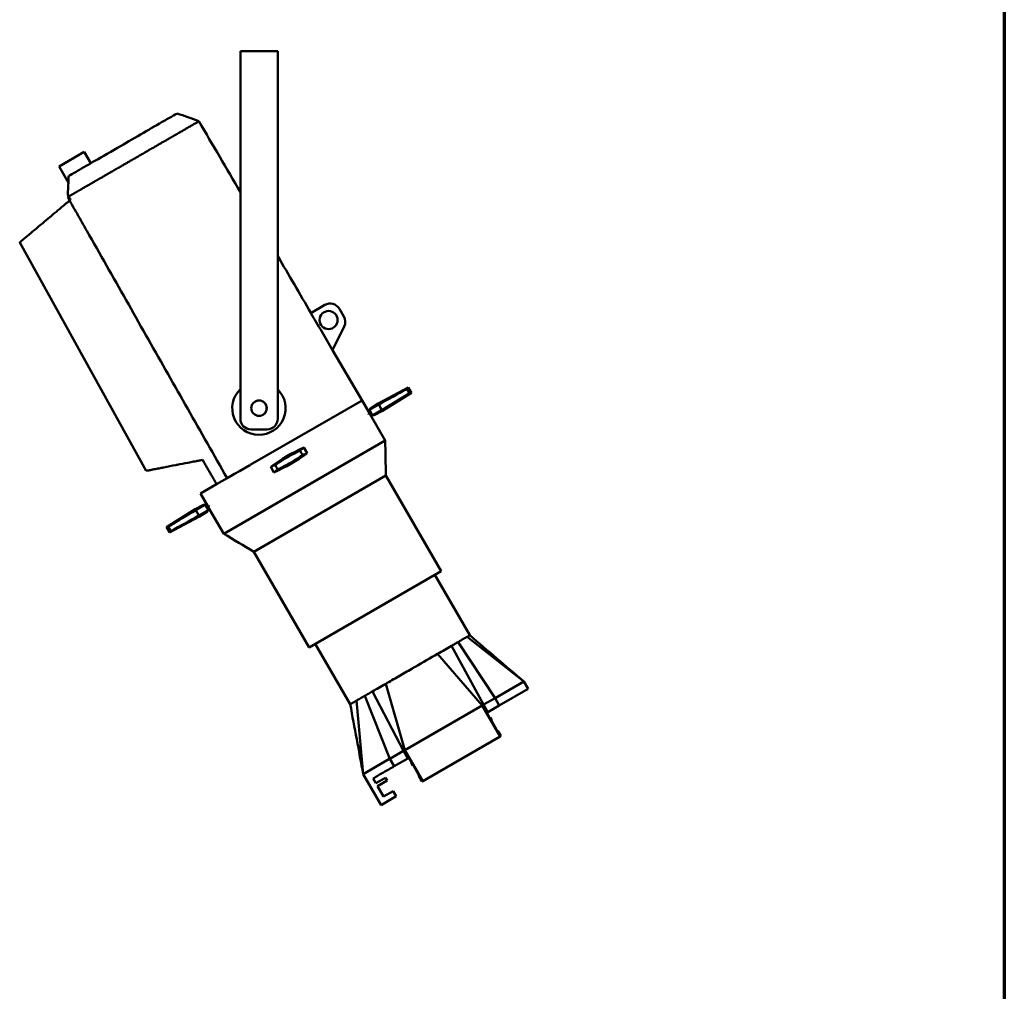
# Model space of a CAD drawing. Header units: millimetres. Extents: x 20 to 2980, y 20 to 2980.
# Tile 8 of 12: x 2056 to 2980, y 932 to 1844. Entities that reach past the tile are written whole.
import ezdxf

# ---------------------------------------------------------------- set-up
doc = ezdxf.new("R2010")
doc.units = ezdxf.units.MM
doc.layers.add('Border (ISO)', color=7, linetype='Continuous', lineweight=70)
doc.layers.add('Visible (ISO)', color=7, linetype='Continuous', lineweight=50)

# ---------------------------------------------------------------- blocks, each defined once
blk = doc.blocks.new('Borders Chauvet')
at = {"layer": 'Border (ISO)'}
blk.add_line((2980, 2980), (2980, 20), dxfattribs=at)

msp = doc.modelspace()

# ---------------------------------------------------------------- linework, layer by layer
at = {"layer": 'Visible (ISO)'}
for p, q in [((2263.31, 1814.3), (2298.31, 1814.3)), ((2263.31, 1784.3), (2263.31, 1814.3)), ((2298.31, 1784.3), (2298.31, 1814.3)), ((2263.31, 1784.3), (2263.31, 1469.3)), ((2298.31, 1784.3), (2298.31, 1469.3)), ((2093.13, 1706.07), (2116.84, 1719.76)), ((2122.95, 1709.19), (2116.84, 1719.76)), ((2101.92, 1690.85), (2093.13, 1706.07)), ((2102.23, 1677.96), (2101.26, 1677.4)), ((2101.26, 1677.4), (2103.11, 1674.2)), ((2101.36, 1679.47), (2102.23, 1677.96)), ((2056.25, 1634.89), (2175.04, 1420.47)), ((2342.51, 1576.14), (2329.4, 1568.57)), ((2356.17, 1572.48), (2360.34, 1565.26)), ((2360.66, 1555.85), (2349.77, 1533.72)), ((2377.45, 1486.62), (2349.84, 1533.87)), ((2420.75, 1498.6), (2392.58, 1483.62)), ((2420.75, 1498.6), (2423.73, 1493.65)), ((2423.73, 1493.65), (2396.58, 1476.69)), ((2377.46, 1486.62), (2272.51, 1426.03)), ((2377.46, 1486.62), (2384.36, 1474.66)), ((2385.24, 1479.04), (2392.58, 1483.62)), ((2392.58, 1483.62), (2393.08, 1482.76)), ((2396.08, 1477.56), (2393.08, 1482.76)), ((2383.38, 1474.1), (2385.75, 1475.46)), ((2383.78, 1473.4), (2383.38, 1474.1)), ((2383.78, 1473.4), (2386.14, 1474.76)), ((2384.76, 1473.97), (2399.18, 1448.98)), ((2388.83, 1472.57), (2396.58, 1476.69)), ((2396.08, 1477.56), (2396.58, 1476.69)), ((2273.31, 1459.3), (2288.31, 1459.3)), ((2247.63, 1361.48), (2399.18, 1448.98)), ((2322.9, 1442.23), (2325.8, 1436.98)), ((2272.3, 1425.91), (2262.53, 1420.27)), ((2294.62, 1418.99), (2291.71, 1424.24)), ((2250.84, 1413.52), (2241.04, 1407.86)), ((2254.7, 1415.75), (2250.84, 1413.52)), ((2254.7, 1415.75), (2254.71, 1415.75)), ((2257.87, 1417.58), (2254.71, 1415.75)), ((2262.31, 1420.14), (2257.89, 1417.59)), ((2275.9, 1344.51), (2399.74, 1416.01)), ((2399.74, 1416.01), (2451.6, 1326.2)), ((2241.04, 1407.86), (2225.9, 1399.12)), ((2225.9, 1399.12), (2232.81, 1387.16)), ((2228.57, 1388.58), (2220.94, 1384.52)), ((2231.42, 1386.36), (2233.78, 1387.72)), ((2231.83, 1385.67), (2234.18, 1387.03)), ((2233.21, 1386.47), (2247.63, 1361.48)), ((2233.78, 1387.72), (2234.18, 1387.03)), ((2193.88, 1367.61), (2220.94, 1384.52)), ((2196.67, 1362.57), (2224.94, 1377.59)), ((2221.44, 1383.65), (2220.94, 1384.52)), ((2221.44, 1383.65), (2224.44, 1378.45)), ((2224.94, 1377.59), (2224.44, 1378.45)), ((2232.38, 1382.25), (2224.94, 1377.59)), ((2193.88, 1367.61), (2196.67, 1362.57)), ((2275.9, 1344.51), (2327.76, 1254.7)), ((2451.6, 1326.2), (2327.76, 1254.7)), ((2478.5, 1266.1), (2445.75, 1322.82)), ((2366.35, 1201.35), (2333.6, 1258.08)), ((2502.18, 1207.16), (2467.47, 1259.74)), ((2529.21, 1222.77), (2476.13, 1264.74)), ((2490.15, 1200.21), (2448.26, 1248.64)), ((2491.51, 1201), (2461.35, 1256.21)), ((2417.59, 1158.32), (2399.65, 1220.58)), ((2502.18, 1207.16), (2529.21, 1222.77)), ((2533.27, 1215.74), (2529.21, 1222.77)), ((2416.23, 1157.53), (2387.31, 1213.46)), ((2506.23, 1200.13), (2533.27, 1215.74)), ((2378.53, 1135.77), (2372.26, 1204.77)), ((2403.47, 1150.17), (2379.95, 1209.21)), ((2490.15, 1200.21), (2491.41, 1200.94)), ((2502.18, 1207.16), (2491.51, 1201)), ((2495.57, 1193.98), (2491.51, 1201)), ((2506.23, 1200.13), (2502.18, 1207.16)), ((2417.59, 1158.32), (2490.15, 1200.21)), ((2506.91, 1171.18), (2490.15, 1200.21)), ((2497.03, 1189.03), (2494.52, 1193.37)), ((2506.23, 1200.13), (2495.57, 1193.98)), ((2497.02, 1189.04), (2497.58, 1189.08)), ((2497.58, 1189.07), (2497.03, 1189.03)), ((2497.58, 1189.07), (2497.58, 1189.08)), ((2497.58, 1189.08), (2497.58, 1189.07)), ((2499.08, 1186.48), (2497.58, 1189.07)), ((2498.77, 1186.01), (2499.08, 1186.48)), ((2504.27, 1176.49), (2498.77, 1186.01)), ((2499.08, 1186.48), (2499.08, 1186.48)), ((2504.83, 1176.52), (2504.27, 1176.49)), ((2507.66, 1171.62), (2504.83, 1176.52)), ((2506.91, 1171.18), (2434.35, 1129.29)), ((2506.91, 1171.18), (2507.66, 1171.62)), ((2416.23, 1157.53), (2403.47, 1150.17)), ((2416.23, 1157.53), (2417.59, 1158.32)), ((2420.28, 1150.51), (2416.23, 1157.53)), ((2434.35, 1129.29), (2417.59, 1158.32)), ((2378.53, 1135.77), (2402.69, 1149.71)), ((2407.53, 1143.15), (2403.47, 1150.17)), ((2407.53, 1143.15), (2420.28, 1150.51)), ((2420.28, 1150.51), (2421.33, 1151.11)), ((2421.33, 1151.11), (2423.83, 1146.77)), ((2423.52, 1146.32), (2423.83, 1146.78)), ((2423.83, 1146.77), (2423.52, 1146.32)), ((2423.52, 1146.32), (2423.52, 1146.32)), ((2423.52, 1146.32), (2425.02, 1143.72)), ((2423.52, 1146.32), (2423.52, 1146.32)), ((2425.02, 1143.72), (2425.58, 1143.75)), ((2425.58, 1143.75), (2431.08, 1134.22)), ((2395.29, 1106.74), (2378.53, 1135.77)), ((2390.28, 1127.41), (2387.78, 1131.74)), ((2399.51, 1132.42), (2390.28, 1127.41)), ((2392.03, 1124.38), (2400.98, 1129.87)), ((2400.98, 1129.87), (2399.51, 1132.42)), ((2431.08, 1134.22), (2430.77, 1133.76)), ((2430.77, 1133.76), (2433.6, 1128.86)), ((2434.35, 1129.29), (2433.6, 1128.86)), ((2397.53, 1114.86), (2392.03, 1124.38)), ((2406.76, 1119.87), (2397.53, 1114.86)), ((2409.58, 1114.99), (2406.76, 1119.87)), ((2409.58, 1114.99), (2395.29, 1106.74))]:
    msp.add_line(p, q, dxfattribs=at)
for centre, radius in [((2346.05, 1562.02), 8.5), ((2280.81, 1479.3), 7.25)]:
    msp.add_circle(centre, radius, dxfattribs=at)
for centre, radius, start, end in [((2347.51, 1567.48), 10, 30, 120), ((2351.68, 1560.26), 10, 333.80108, 30), ((2280.68, 1479.24), 25, 134.02147, 45.16463), ((2280.68, 1479.24), 7.25, 295.4473, 114.34251), ((2273.31, 1469.3), 10, 180, 270), ((2288.31, 1469.3), 10, 270, 0), ((2388.01, 1293.34), 162.5, 113.62159, 126.34068), ((2229.51, 1567.87), 162.5, 293.62159, 306.34068)]:
    msp.add_arc(centre, radius, start, end, dxfattribs=at)
for centre, major_axis, ratio, start_param, end_param in [((2369.44, 1283.41), (-964.07, -553.14), 0.145831, 4.57731, 4.604474), ((2176.78, 1538.23), (-972.04, -557.71), 0.145831, 1.714081, 1.741212), ((2507.35, 1362.83), (708.14, 412.35), 0.196862, 1.61767, 1.629821), ((2254.34, 1215.55), (740.55, 431.22), 0.196862, 1.26944, 1.269441), ((2374.05, 1651.91), (712.53, 414.9), 0.196862, 4.616734, 4.628978), ((2639.5, 1803.75), (-1015.32, -582.54), 0.145831, 1.246069, 1.24607), ((2422.24, 1312.31), (147.02, 81.45), 0.972515, 1.713686, 1.740735), ((2352.25, 1273.53), (153.56, 85.08), 0.972515, 1.245674, 1.245676), ((2263.46, 1586.68), (145.81, 80.79), 0.972515, 4.576834, 4.604079), ((2203.33, 1553.37), (149.9, 83.03), 0.984634, 5.013015, 5.013017), ((2354.06, 1274.53), (-145.81, -80.79), 0.972515, 4.576916, 4.604079), ((2414.19, 1307.84), (-149.9, -83.03), 0.984634, 5.013015, 5.013017), ((2195.28, 1548.91), (-147.02, -81.45), 0.972515, 1.713686, 1.740817), ((2265.26, 1587.68), (-153.56, -85.08), 0.972515, 1.245674, 1.245676), ((2243.47, 1209.3), (-712.53, -414.9), 0.196862, 4.616853, 4.628978), ((2440.74, 1322.99), (972.04, 557.71), 0.145831, 1.714081, 1.741129), ((2248.08, 1577.8), (964.07, 553.14), 0.145831, 4.577228, 4.604474), ((1978.01, 1057.46), (1015.32, 582.54), 0.145831, 1.246069, 1.24607), ((2110.17, 1498.39), (-708.14, -412.35), 0.196862, 1.61767, 1.629941), ((2363.18, 1645.66), (-740.55, -431.22), 0.196862, 1.26944, 1.269441)]:
    msp.add_ellipse(centre, major_axis=major_axis, ratio=ratio, start_param=start_param, end_param=end_param, dxfattribs=at)
for points, knots in [([(2203.68, 1755.8), (2203.68, 1755.8), (2203.4, 1755.63), (2202.03, 1754.84), (2200.28, 1753.83), (2192.51, 1749.35), (2187.49, 1746.45), (2173.45, 1738.34), (2166.36, 1734.25), (2152.19, 1726.07), (2144.13, 1721.42), (2127.68, 1711.92), (2121.61, 1708.41), (2113.3, 1703.62), (2110.94, 1702.25), (2106.67, 1699.78), (2103.66, 1698.05), (2102.24, 1697.23)], [-8.073322, -8.073322, -8.073322, -8.073322, -6.742791, -6.742791, -4.927828, -4.927828, -3.678086, -3.678086, -2.679806, -2.679806, -1.809678, -1.809678, -1.096257, -1.096257, -0.64398, -0.64398, -0.000634, -0.000634, -0.000634, -0.000634]), ([(2224.43, 1748.53), (2224.43, 1748.53), (2224.43, 1748.53), (2224.42, 1748.52), (2224.4, 1748.51), (2224.37, 1748.5), (2224.33, 1748.47), (2224.32, 1748.47), (2224.32, 1748.47), (2224.31, 1748.46), (2224.26, 1748.44), (2224.2, 1748.4), (2224.13, 1748.36), (2224.06, 1748.32), (2223.98, 1748.27), (2223.88, 1748.22), (2223.87, 1748.21), (2223.85, 1748.2), (2223.83, 1748.19), (2223.68, 1748.1), (2223.49, 1747.99), (2223.27, 1747.87), (2223.06, 1747.74), (2222.81, 1747.6), (2222.54, 1747.44), (2222.38, 1747.35), (2222.2, 1747.25), (2222.02, 1747.15), (2222.02, 1747.14), (2222.01, 1747.14), (2222.01, 1747.14), (2221.69, 1746.96), (2221.34, 1746.75), (2220.95, 1746.53), (2220.37, 1746.2), (2219.73, 1745.83), (2219.01, 1745.42), (2218.97, 1745.4), (2218.93, 1745.38), (2218.89, 1745.35), (2218.88, 1745.35), (2218.87, 1745.34), (2218.87, 1745.34), (2218.68, 1745.23), (2218.49, 1745.12), (2218.29, 1745.01), (2217.83, 1744.74), (2217.35, 1744.46), (2216.84, 1744.17), (2216.33, 1743.87), (2215.8, 1743.56), (2215.24, 1743.24), (2214.93, 1743.06), (2214.6, 1742.87), (2214.27, 1742.68), (2214.26, 1742.67), (2214.24, 1742.66), (2214.23, 1742.65), (2214.04, 1742.54), (2213.85, 1742.43), (2213.65, 1742.32), (2212.89, 1741.88), (2212.08, 1741.41), (2211.24, 1740.92), (2210.89, 1740.72), (2210.53, 1740.51), (2210.16, 1740.3), (2209.93, 1740.17), (2209.7, 1740.03), (2209.47, 1739.9), (2209.45, 1739.89), (2209.42, 1739.87), (2209.4, 1739.86), (2208.88, 1739.56), (2208.34, 1739.25), (2207.8, 1738.93), (2207.77, 1738.92), (2207.75, 1738.91), (2207.72, 1738.89), (2207.05, 1738.5), (2206.36, 1738.1), (2205.65, 1737.7), (2204.97, 1737.3), (2204.28, 1736.9), (2203.57, 1736.49), (2203.44, 1736.42), (2203.31, 1736.34), (2203.18, 1736.27), (2202.71, 1736), (2202.23, 1735.72), (2201.75, 1735.44), (2201.57, 1735.34), (2201.39, 1735.23), (2201.21, 1735.13), (2201, 1735.01), (2200.8, 1734.89), (2200.59, 1734.77), (2200.37, 1734.65), (2200.16, 1734.52), (2199.94, 1734.4), (2199.73, 1734.27), (2199.51, 1734.15), (2199.29, 1734.02), (2199.1, 1733.91), (2198.92, 1733.8), (2198.73, 1733.7), (2198.69, 1733.67), (2198.66, 1733.65), (2198.62, 1733.63), (2198.37, 1733.49), (2198.13, 1733.35), (2197.88, 1733.2), (2197.66, 1733.08), (2197.45, 1732.95), (2197.23, 1732.83), (2196.79, 1732.57), (2196.34, 1732.31), (2195.89, 1732.05), (2195.85, 1732.03), (2195.81, 1732.01), (2195.77, 1731.98), (2195.53, 1731.85), (2195.29, 1731.71), (2195.05, 1731.57), (2194.72, 1731.38), (2194.38, 1731.18), (2194.04, 1730.98), (2193.99, 1730.95), (2193.93, 1730.92), (2193.88, 1730.89), (2193.5, 1730.67), (2193.11, 1730.45), (2192.72, 1730.22), (2192.68, 1730.2), (2192.64, 1730.17), (2192.6, 1730.15), (2192.44, 1730.06), (2192.28, 1729.97), (2192.13, 1729.88), (2191.54, 1729.54), (2190.94, 1729.2), (2190.34, 1728.85), (2189.93, 1728.61), (2189.51, 1728.37), (2189.1, 1728.13), (2189.07, 1728.12), (2189.05, 1728.1), (2189.03, 1728.09), (2188.19, 1727.61), (2187.34, 1727.12), (2186.48, 1726.62), (2186.43, 1726.59), (2186.38, 1726.56), (2186.32, 1726.53), (2186.2, 1726.46), (2186.08, 1726.39), (2185.96, 1726.32), (2185.67, 1726.15), (2185.37, 1725.98), (2185.08, 1725.81), (2185.03, 1725.78), (2184.99, 1725.76), (2184.95, 1725.73), (2184.7, 1725.59), (2184.46, 1725.45), (2184.21, 1725.31), (2183.73, 1725.03), (2183.24, 1724.75), (2182.75, 1724.47), (2182.66, 1724.41), (2182.56, 1724.36), (2182.47, 1724.3), (2181.2, 1723.57), (2179.92, 1722.83), (2178.62, 1722.08), (2178.53, 1722.03), (2178.45, 1721.98), (2178.37, 1721.94), (2177.62, 1721.5), (2176.87, 1721.07), (2176.11, 1720.63), (2175.54, 1720.31), (2174.97, 1719.98), (2174.4, 1719.65), (2173.25, 1718.98), (2172.09, 1718.31), (2170.91, 1717.63), (2169.37, 1716.75), (2167.82, 1715.85), (2166.25, 1714.94), (2165.25, 1714.36), (2164.23, 1713.78), (2163.21, 1713.19), (2163.09, 1713.12), (2162.97, 1713.05), (2162.84, 1712.97), (2162.6, 1712.83), (2162.35, 1712.69), (2162.11, 1712.55), (2161.63, 1712.27), (2161.15, 1711.99), (2160.66, 1711.71), (2160.18, 1711.44), (2159.7, 1711.16), (2159.22, 1710.88), (2158.75, 1710.61), (2158.27, 1710.33), (2157.79, 1710.06), (2157.32, 1709.79), (2156.85, 1709.51), (2156.38, 1709.24), (2155.95, 1708.99), (2155.51, 1708.74), (2155.08, 1708.49), (2155.01, 1708.45), (2154.95, 1708.42), (2154.88, 1708.38), (2154.35, 1708.07), (2153.82, 1707.76), (2153.28, 1707.45), (2152.73, 1707.14), (2152.18, 1706.82), (2151.63, 1706.5), (2151.5, 1706.42), (2151.36, 1706.34), (2151.22, 1706.26), (2150.65, 1705.94), (2150.09, 1705.61), (2149.52, 1705.28), (2148.96, 1704.96), (2148.39, 1704.63), (2147.83, 1704.3), (2147.74, 1704.25), (2147.66, 1704.2), (2147.57, 1704.15), (2147.49, 1704.11), (2147.41, 1704.06), (2147.32, 1704.01), (2146.75, 1703.68), (2146.18, 1703.35), (2145.61, 1703.02), (2145.04, 1702.69), (2144.47, 1702.36), (2143.89, 1702.03), (2143.33, 1701.71), (2142.76, 1701.38), (2142.2, 1701.05), (2141.67, 1700.75), (2141.14, 1700.44), (2140.61, 1700.14), (2140.58, 1700.12), (2140.54, 1700.1), (2140.51, 1700.08), (2140.35, 1699.99), (2140.19, 1699.89), (2140.04, 1699.8), (2139.88, 1699.71), (2139.72, 1699.62), (2139.56, 1699.53), (2139.08, 1699.25), (2138.6, 1698.97), (2138.11, 1698.69), (2137.64, 1698.42), (2137.18, 1698.15), (2136.71, 1697.88), (2136.37, 1697.69), (2136.03, 1697.49), (2135.69, 1697.29), (2135.45, 1697.15), (2135.21, 1697.02), (2134.97, 1696.88), (2134.58, 1696.66), (2134.2, 1696.43), (2133.81, 1696.21), (2133.44, 1696), (2133.07, 1695.78), (2132.7, 1695.57), (2132.62, 1695.52), (2132.54, 1695.47), (2132.46, 1695.43), (2132.24, 1695.3), (2132.02, 1695.18), (2131.81, 1695.05), (2131.71, 1694.99), (2131.61, 1694.94), (2131.51, 1694.88), (2131, 1694.58), (2130.49, 1694.29), (2129.98, 1694), (2129.88, 1693.94), (2129.78, 1693.88), (2129.69, 1693.83), (2129.39, 1693.65), (2129.09, 1693.48), (2128.8, 1693.31), (2128.58, 1693.19), (2128.37, 1693.07), (2128.15, 1692.94), (2128.08, 1692.9), (2128, 1692.85), (2127.93, 1692.81), (2127.76, 1692.72), (2127.6, 1692.62), (2127.44, 1692.53), (2127.14, 1692.35), (2126.83, 1692.18), (2126.53, 1692.01), (2126.35, 1691.9), (2126.17, 1691.8), (2125.99, 1691.69), (2125.66, 1691.5), (2125.34, 1691.32), (2125.01, 1691.13), (2124.94, 1691.09), (2124.86, 1691.04), (2124.78, 1691), (2124.54, 1690.85), (2124.29, 1690.71), (2124.05, 1690.57), (2123.45, 1690.23), (2122.86, 1689.89), (2122.27, 1689.55), (2122.21, 1689.51), (2122.15, 1689.48), (2122.1, 1689.45), (2121.6, 1689.16), (2121.11, 1688.88), (2120.63, 1688.6), (2120.47, 1688.51), (2120.32, 1688.42), (2120.17, 1688.33), (2119.75, 1688.09), (2119.34, 1687.86), (2118.93, 1687.62), (2118.77, 1687.53), (2118.61, 1687.44), (2118.45, 1687.35), (2118, 1687.09), (2117.56, 1686.83), (2117.11, 1686.57), (2116.9, 1686.45), (2116.69, 1686.33), (2116.49, 1686.21), (2116.42, 1686.17), (2116.35, 1686.13), (2116.28, 1686.09), (2115.83, 1685.83), (2115.39, 1685.57), (2114.94, 1685.32), (2114.89, 1685.29), (2114.83, 1685.25), (2114.78, 1685.22), (2114.76, 1685.21), (2114.74, 1685.2), (2114.73, 1685.19), (2114.4, 1685), (2114.07, 1684.82), (2113.75, 1684.63), (2113.59, 1684.54), (2113.43, 1684.45), (2113.27, 1684.36), (2113.03, 1684.21), (2112.78, 1684.07), (2112.53, 1683.93), (2112.36, 1683.83), (2112.18, 1683.73), (2112, 1683.62), (2111.8, 1683.5), (2111.59, 1683.39), (2111.38, 1683.27), (2111.37, 1683.26), (2111.36, 1683.25), (2111.35, 1683.25), (2111.23, 1683.18), (2111.12, 1683.11), (2111, 1683.05), (2110.91, 1682.99), (2110.81, 1682.94), (2110.72, 1682.88), (2110.56, 1682.79), (2110.4, 1682.7), (2110.24, 1682.61), (2110.08, 1682.51), (2109.91, 1682.42), (2109.74, 1682.32), (2109.72, 1682.31), (2109.7, 1682.3), (2109.68, 1682.28), (2109.61, 1682.25), (2109.55, 1682.21), (2109.48, 1682.17), (2109.47, 1682.16), (2109.45, 1682.15), (2109.44, 1682.15), (2109.39, 1682.12), (2109.35, 1682.09), (2109.3, 1682.07), (2109.29, 1682.06), (2109.28, 1682.05), (2109.27, 1682.05), (2109.22, 1682.02), (2109.18, 1681.99), (2109.13, 1681.96), (2109.12, 1681.96), (2109.1, 1681.95), (2109.09, 1681.94), (2109.05, 1681.92), (2109.01, 1681.9), (2108.97, 1681.87), (2108.88, 1681.82), (2108.8, 1681.77), (2108.72, 1681.73), (2108.65, 1681.69), (2108.59, 1681.65), (2108.53, 1681.61), (2108.51, 1681.61), (2108.5, 1681.6), (2108.49, 1681.59), (2108.4, 1681.54), (2108.31, 1681.49), (2108.22, 1681.43), (2108.13, 1681.38), (2108.03, 1681.33), (2107.94, 1681.27), (2107.85, 1681.21), (2107.75, 1681.16), (2107.66, 1681.1), (2107.61, 1681.08), (2107.57, 1681.05), (2107.52, 1681.02), (2107.45, 1680.98), (2107.38, 1680.94), (2107.3, 1680.9), (2107.26, 1680.87), (2107.21, 1680.84), (2107.16, 1680.81), (2107.11, 1680.79), (2107.07, 1680.76), (2107.02, 1680.73), (2106.91, 1680.67), (2106.8, 1680.61), (2106.7, 1680.54), (2106.59, 1680.48), (2106.48, 1680.42), (2106.37, 1680.35), (2106.26, 1680.29), (2106.15, 1680.22), (2106.04, 1680.16), (2106.02, 1680.15), (2106.01, 1680.14), (2105.99, 1680.13), (2105.92, 1680.09), (2105.84, 1680.05), (2105.77, 1680.01), (2105.72, 1679.97), (2105.66, 1679.94), (2105.61, 1679.91), (2105.54, 1679.88), (2105.48, 1679.84), (2105.41, 1679.8), (2105.34, 1679.76), (2105.27, 1679.72), (2105.2, 1679.68), (2105.12, 1679.64), (2105.03, 1679.59), (2104.95, 1679.54), (2104.87, 1679.5), (2104.79, 1679.45), (2104.71, 1679.41), (2104.69, 1679.4), (2104.66, 1679.39), (2104.64, 1679.37), (2104.6, 1679.35), (2104.55, 1679.32), (2104.51, 1679.3), (2104.42, 1679.25), (2104.33, 1679.2), (2104.25, 1679.16), (2104.21, 1679.14), (2104.18, 1679.12), (2104.15, 1679.1), (2104.11, 1679.08), (2104.07, 1679.06), (2104.03, 1679.04), (2103.99, 1679.02), (2103.96, 1679), (2103.92, 1678.98), (2103.86, 1678.94), (2103.8, 1678.91), (2103.74, 1678.88), (2103.71, 1678.86), (2103.69, 1678.85), (2103.66, 1678.83), (2103.66, 1678.83), (2103.66, 1678.83), (2103.65, 1678.83), (2103.59, 1678.79), (2103.53, 1678.76), (2103.47, 1678.72), (2103.41, 1678.69), (2103.35, 1678.65), (2103.29, 1678.61), (2103.21, 1678.57), (2103.14, 1678.53), (2103.08, 1678.49), (2102.99, 1678.44), (2102.91, 1678.39), (2102.83, 1678.34), (2102.79, 1678.32), (2102.75, 1678.3), (2102.72, 1678.28), (2102.68, 1678.26), (2102.64, 1678.24), (2102.61, 1678.22), (2102.55, 1678.18), (2102.49, 1678.15), (2102.43, 1678.12), (2102.37, 1678.08), (2102.32, 1678.05), (2102.26, 1678.02), (2102.25, 1678.02), (2102.25, 1678.01), (2102.24, 1678.01)], [-11.558429, -11.558429, -11.558429, -11.558429, -11.461829, -11.461829, -11.461829, -11.300773, -11.300773, -11.300773, -11.270911, -11.270911, -11.270911, -11.109082, -11.109082, -11.109082, -10.94699, -10.94699, -10.94699, -10.919015, -10.919015, -10.919015, -10.668339, -10.668339, -10.668339, -10.418929, -10.418929, -10.418929, -10.271823, -10.271823, -10.271823, -10.268496, -10.268496, -10.268496, -10.01067, -10.01067, -10.01067, -9.623418, -9.623418, -9.623418, -9.601647, -9.601647, -9.601647, -9.596649, -9.596649, -9.596649, -9.496385, -9.496385, -9.496385, -9.260952, -9.260952, -9.260952, -9.025831, -9.025831, -9.025831, -8.892441, -8.892441, -8.892441, -8.886302, -8.886302, -8.886302, -8.810314, -8.810314, -8.810314, -8.50938, -8.50938, -8.50938, -8.382374, -8.382374, -8.382374, -8.30367, -8.30367, -8.30367, -8.296162, -8.296162, -8.296162, -8.119397, -8.119397, -8.119397, -8.111726, -8.111726, -8.111726, -7.895072, -7.895072, -7.895072, -7.687122, -7.687122, -7.687122, -7.649538, -7.649538, -7.649538, -7.512675, -7.512675, -7.512675, -7.46162, -7.46162, -7.46162, -7.404129, -7.404129, -7.404129, -7.344868, -7.344868, -7.344868, -7.285378, -7.285378, -7.285378, -7.235104, -7.235104, -7.235104, -7.225099, -7.225099, -7.225099, -7.159188, -7.159188, -7.159188, -7.101993, -7.101993, -7.101993, -6.985287, -6.985287, -6.985287, -6.9751, -6.9751, -6.9751, -6.914209, -6.914209, -6.914209, -6.828085, -6.828085, -6.828085, -6.815245, -6.815245, -6.815245, -6.71824, -6.71824, -6.71824, -6.708061, -6.708061, -6.708061, -6.669308, -6.669308, -6.669308, -6.524379, -6.524379, -6.524379, -6.424318, -6.424318, -6.424318, -6.41907, -6.41907, -6.41907, -6.218794, -6.218794, -6.218794, -6.206654, -6.206654, -6.206654, -6.178829, -6.178829, -6.178829, -6.110302, -6.110302, -6.110302, -6.100506, -6.100506, -6.100506, -6.04424, -6.04424, -6.04424, -5.933439, -5.933439, -5.933439, -5.912277, -5.912277, -5.912277, -5.625864, -5.625864, -5.625864, -5.607615, -5.607615, -5.607615, -5.443186, -5.443186, -5.443186, -5.320125, -5.320125, -5.320125, -5.072045, -5.072045, -5.072045, -4.745807, -4.745807, -4.745807, -4.535303, -4.535303, -4.535303, -4.509822, -4.509822, -4.509822, -4.459176, -4.459176, -4.459176, -4.359772, -4.359772, -4.359772, -4.26156, -4.26156, -4.26156, -4.164106, -4.164106, -4.164106, -4.067902, -4.067902, -4.067902, -3.979973, -3.979973, -3.979973, -3.966095, -3.966095, -3.966095, -3.857791, -3.857791, -3.857791, -3.745946, -3.745946, -3.745946, -3.717834, -3.717834, -3.717834, -3.602932, -3.602932, -3.602932, -3.48803, -3.48803, -3.48803, -3.470511, -3.470511, -3.470511, -3.453915, -3.453915, -3.453915, -3.337468, -3.337468, -3.337468, -3.221021, -3.221021, -3.221021, -3.105494, -3.105494, -3.105494, -2.997262, -2.997262, -2.997262, -2.989967, -2.989967, -2.989967, -2.957688, -2.957688, -2.957688, -2.925483, -2.925483, -2.925483, -2.825735, -2.825735, -2.825735, -2.729354, -2.729354, -2.729354, -2.658547, -2.658547, -2.658547, -2.609124, -2.609124, -2.609124, -2.528809, -2.528809, -2.528809, -2.451284, -2.451284, -2.451284, -2.434602, -2.434602, -2.434602, -2.388833, -2.388833, -2.388833, -2.367849, -2.367849, -2.367849, -2.260999, -2.260999, -2.260999, -2.239983, -2.239983, -2.239983, -2.177315, -2.177315, -2.177315, -2.131511, -2.131511, -2.131511, -2.11546, -2.11546, -2.11546, -2.080882, -2.080882, -2.080882, -2.016075, -2.016075, -2.016075, -1.977138, -1.977138, -1.977138, -1.907326, -1.907326, -1.907326, -1.890604, -1.890604, -1.890604, -1.837425, -1.837425, -1.837425, -1.708018, -1.708018, -1.708018, -1.695581, -1.695581, -1.695581, -1.587493, -1.587493, -1.587493, -1.553479, -1.553479, -1.553479, -1.461918, -1.461918, -1.461918, -1.426115, -1.426115, -1.426115, -1.325257, -1.325257, -1.325257, -1.278357, -1.278357, -1.278357, -1.26301, -1.26301, -1.26301, -1.160839, -1.160839, -1.160839, -1.148423, -1.148423, -1.148423, -1.144298, -1.144298, -1.144298, -1.068984, -1.068984, -1.068984, -1.032038, -1.032038, -1.032038, -0.9743, -0.9743, -0.9743, -0.932564, -0.932564, -0.932564, -0.883909, -0.883909, -0.883909, -0.880976, -0.880976, -0.880976, -0.85383, -0.85383, -0.85383, -0.831133, -0.831133, -0.831133, -0.793425, -0.793425, -0.793425, -0.752933, -0.752933, -0.752933, -0.748087, -0.748087, -0.748087, -0.732314, -0.732314, -0.732314, -0.728933, -0.728933, -0.728933, -0.717916, -0.717916, -0.717916, -0.715345, -0.715345, -0.715345, -0.703991, -0.703991, -0.703991, -0.701106, -0.701106, -0.701106, -0.691393, -0.691393, -0.691393, -0.671548, -0.671548, -0.671548, -0.656353, -0.656353, -0.656353, -0.653066, -0.653066, -0.653066, -0.631631, -0.631631, -0.631631, -0.60974, -0.60974, -0.60974, -0.587117, -0.587117, -0.587117, -0.576497, -0.576497, -0.576497, -0.559198, -0.559198, -0.559198, -0.547876, -0.547876, -0.547876, -0.536465, -0.536465, -0.536465, -0.510641, -0.510641, -0.510641, -0.484151, -0.484151, -0.484151, -0.456813, -0.456813, -0.456813, -0.453103, -0.453103, -0.453103, -0.434975, -0.434975, -0.434975, -0.421695, -0.421695, -0.421695, -0.40461, -0.40461, -0.40461, -0.3855, -0.3855, -0.3855, -0.361008, -0.361008, -0.361008, -0.33699, -0.33699, -0.33699, -0.330242, -0.330242, -0.330242, -0.315853, -0.315853, -0.315853, -0.287844, -0.287844, -0.287844, -0.277547, -0.277547, -0.277547, -0.264032, -0.264032, -0.264032, -0.252073, -0.252073, -0.252073, -0.230569, -0.230569, -0.230569, -0.220943, -0.220943, -0.220943, -0.219614, -0.219614, -0.219614, -0.195375, -0.195375, -0.195375, -0.168652, -0.168652, -0.168652, -0.136036, -0.136036, -0.136036, -0.094945, -0.094945, -0.094945, -0.076546, -0.076546, -0.076546, -0.058304, -0.058304, -0.058304, -0.029344, -0.029344, -0.029344, -0.003216, -0.003216, -0.003216, -0.000418, -0.000418, -0.000418, -0.000418]), ([(2102.24, 1697.23), (2102.16, 1696.23), (2102.14, 1695.28), (2102.03, 1692.78), (2101.96, 1691.69), (2101.76, 1687.47), (2101.7, 1686.21), (2101.55, 1683.29), (2101.51, 1682.63), (2101.42, 1680.75), (2101.4, 1680.2), (2101.36, 1679.47)], [0.000077, 0.000077, 0.000077, 0.000077, 0.338827, 0.338827, 0.601938, 0.601938, 1.353121, 1.353121, 1.705713, 1.705713, 2.190577, 2.190577, 2.190577, 2.190577]), ([(2056.25, 1634.89), (2058.61, 1636.87), (2060.97, 1638.85), (2065.7, 1642.81), (2068.06, 1644.8), (2075.14, 1650.74), (2079.86, 1654.7), (2086.13, 1659.96), (2087.67, 1661.25), (2090.37, 1663.52), (2091.52, 1664.49), (2093.94, 1666.51), (2094.51, 1666.99), (2097.61, 1669.59), (2097.94, 1669.87), (2099.86, 1671.48), (2100.47, 1671.99), (2101.45, 1672.81), (2101.74, 1673.06), (2102.49, 1673.69), (2103.02, 1674.13), (2103.09, 1674.19)], [-0.5346296, -0.5346296, -0.5346296, -0.5346296, -0.4752144, -0.4752144, -0.4157547, -0.4157547, -0.2969095, -0.2969095, -0.2581118, -0.2581118, -0.2290104, -0.2290104, -0.1973534, -0.1973534, -0.1016959, -0.1016959, -0.0499328, -0.0499328, -0.0254751, -0.0254751, -0.000001, -0.000001, -0.000001, -0.000001]), ([(2101.36, 1679.47), (2101.54, 1679.16), (2101.7, 1678.91), (2101.95, 1678.48), (2102.13, 1678.2), (2102.24, 1678.01)], [0.000001, 0.000001, 0.000001, 0.000001, 0.1606199, 0.1606199, 0.3557534, 0.3557534, 0.3557534, 0.3557534]), ([(2102.24, 1678.01), (2102.53, 1677.5), (2102.83, 1677), (2103.42, 1675.97), (2103.71, 1675.46), (2104, 1674.96)], [0.000283, 0.000283, 0.000283, 0.000283, 0.1761636, 0.1761636, 0.351863, 0.351863, 0.351863, 0.351863]), ([(2103.09, 1674.19), (2103.23, 1674.31), (2103.39, 1674.44), (2103.7, 1674.7), (2103.85, 1674.83), (2104, 1674.96)], [0.0000043, 0.0000043, 0.0000043, 0.0000043, 0.0735269, 0.0735269, 0.1442359, 0.1442359, 0.1442359, 0.1442359]), ([(2103.09, 1674.19), (2106.17, 1668.76), (2109.24, 1663.33), (2115.4, 1652.46), (2118.48, 1647.03), (2127.71, 1630.74), (2133.87, 1619.88), (2152.34, 1587.3), (2164.65, 1565.58), (2189.28, 1522.13), (2201.59, 1500.41), (2226.22, 1456.97), (2238.53, 1435.24), (2250.85, 1413.52)], [-29.963028, -29.963028, -29.963028, -29.963028, -28.090339, -28.090339, -26.21765, -26.21765, -22.472271, -22.472271, -14.981512, -14.981512, -7.490756, -7.490756, 0, 0, 0, 0]), ([(2056.25, 1634.89), (2056.25, 1634.89), (2056.25, 1634.89), (2056.25, 1634.89), (2056.25, 1634.89), (2056.25, 1634.89), (2056.25, 1634.89), (2056.25, 1634.89), (2056.25, 1634.89), (2056.26, 1634.9), (2056.27, 1634.9), (2056.28, 1634.92), (2056.3, 1634.93), (2056.35, 1634.97), (2056.38, 1635), (2056.48, 1635.08), (2056.54, 1635.13), (2056.6, 1635.18)], [0, 0, 0, 0, 0.0000352, 0.0000352, 0.0001758, 0.0001758, 0.0007382, 0.0007382, 0.0016212, 0.0016212, 0.0063304, 0.0063304, 0.0188882, 0.0188882, 0.0523757, 0.0523757, 0.1092566, 0.1092566, 0.1092566, 0.1092566]), ([(2056.25, 1634.89), (2056.25, 1634.89), (2056.25, 1634.89), (2056.25, 1634.89), (2056.25, 1634.89), (2056.25, 1634.89), (2056.25, 1634.89), (2056.26, 1634.89), (2056.26, 1634.89), (2056.26, 1634.9), (2056.27, 1634.9), (2056.28, 1634.91), (2056.29, 1634.92), (2056.4, 1635.01), (2056.48, 1635.08), (2056.58, 1635.16)], [0, 0, 0, 0, 0.000123, 0.000123, 0.0003691, 0.0003691, 0.0008613, 0.0008613, 0.00283, 0.00283, 0.0067673, 0.0067673, 0.014642, 0.014642, 0.1085672, 0.1085672, 0.1085672, 0.1085672]), ([(2056.25, 1634.89), (2056.25, 1634.89), (2056.24, 1634.88), (2056.25, 1634.89), (2056.25, 1634.89), (2056.25, 1634.89)], [0, 0, 0, 0, 6.37002, 6.37002, 7.439259, 7.439259, 7.439259, 7.439259]), ([(2349.77, 1533.72), (2346.37, 1539.53), (2342.98, 1545.34), (2336.19, 1556.96), (2332.8, 1562.77), (2329.4, 1568.57)], [-4.036782, -4.036782, -4.036782, -4.036782, -2.018402, -2.018402, -0.000013, -0.000013, -0.000013, -0.000013]), ([(2419.34, 1497.21), (2419.64, 1497.51), (2419.9, 1497.76), (2420.54, 1498.39), (2420.75, 1498.6), (2420.75, 1498.6)], [-8.533009, -8.533009, -8.533009, -8.533009, -8.116203, -8.116203, -7.213423, -7.213423, -7.213423, -7.213423]), ([(2423.73, 1493.65), (2423.73, 1493.65), (2423.44, 1493.58), (2422.55, 1493.33), (2422.2, 1493.23), (2421.78, 1493.11)], [7.218001, 7.218001, 7.218001, 7.218001, 8.121597, 8.121597, 8.545551, 8.545551, 8.545551, 8.545551]), ([(2295.9, 1425.95), (2297.07, 1426.74), (2298.26, 1427.53), (2302.06, 1429.98), (2304.71, 1431.6), (2309.92, 1434.61), (2312.65, 1436.1), (2316.7, 1438.17), (2318, 1438.82), (2319.3, 1439.45)], [-8.533009, -8.533009, -8.533009, -8.533009, -8.116203, -8.116203, -7.213423, -7.213423, -6.310643, -6.310643, -5.885131, -5.885131, -5.885131, -5.885131]), ([(2321.6, 1435.26), (2320.44, 1434.47), (2319.26, 1433.69), (2315.46, 1431.24), (2312.81, 1429.62), (2307.59, 1426.6), (2304.86, 1425.12), (2300.81, 1423.04), (2299.52, 1422.4), (2298.23, 1421.78)], [5.899158, 5.899158, 5.899158, 5.899158, 6.314405, 6.314405, 7.218001, 7.218001, 8.121597, 8.121597, 8.545551, 8.545551, 8.545551, 8.545551]), ([(2227.84, 1430.73), (2227.02, 1430.57), (2226.2, 1430.41), (2225.38, 1430.25), (2224.27, 1430.04), (2223.15, 1429.82), (2222.04, 1429.6), (2220.26, 1429.26), (2218.48, 1428.91), (2216.69, 1428.56), (2215.84, 1428.4), (2214.98, 1428.23), (2214.12, 1428.06), (2210.72, 1427.4), (2207.32, 1426.74), (2203.93, 1426.08), (2203.57, 1426.01), (2203.22, 1425.95), (2202.86, 1425.88), (2199.11, 1425.15), (2195.36, 1424.42), (2191.61, 1423.69), (2191.08, 1423.59), (2190.56, 1423.48), (2190.03, 1423.38), (2189.34, 1423.25), (2188.64, 1423.11), (2187.94, 1422.98), (2187.29, 1422.85), (2186.63, 1422.72), (2185.98, 1422.59), (2184.38, 1422.28), (2182.78, 1421.97), (2181.19, 1421.66), (2180.91, 1421.61), (2180.63, 1421.55), (2180.35, 1421.5), (2179.38, 1421.31), (2178.4, 1421.12), (2177.42, 1420.93), (2176.63, 1420.78), (2175.84, 1420.62), (2175.04, 1420.47)], [0.000001, 0.000001, 0.000001, 0.000001, 0.251104, 0.251104, 0.251104, 0.590868, 0.590868, 0.590868, 1.135958, 1.135958, 1.135958, 1.397972, 1.397972, 1.397972, 2.436791, 2.436791, 2.436791, 2.544841, 2.544841, 2.544841, 3.691709, 3.691709, 3.691709, 3.852063, 3.852063, 3.852063, 4.065323, 4.065323, 4.065323, 4.265144, 4.265144, 4.265144, 4.753583, 4.753583, 4.753583, 4.838578, 4.838578, 4.838578, 5.136899, 5.136899, 5.136899, 5.379548, 5.379548, 5.379548, 5.379548]), ([(2241.04, 1407.86), (2240.79, 1408.31), (2240.53, 1408.76), (2240.27, 1409.21), (2240.25, 1409.24), (2240.24, 1409.27), (2240.22, 1409.29), (2240.13, 1409.45), (2239.9, 1409.84), (2239.44, 1410.65), (2239.42, 1410.67), (2239.41, 1410.7), (2239.39, 1410.72), (2238.85, 1411.66), (2238.31, 1412.59), (2237.77, 1413.53), (2237.76, 1413.55), (2237.75, 1413.56), (2237.74, 1413.58), (2237.2, 1414.53), (2236.65, 1415.47), (2236.11, 1416.42), (2235.55, 1417.38), (2235, 1418.34), (2234.44, 1419.3), (2233.89, 1420.26), (2233.33, 1421.22), (2232.78, 1422.18), (2232.23, 1423.14), (2231.67, 1424.1), (2231.12, 1425.06), (2230.56, 1426.02), (2230.01, 1426.98), (2229.45, 1427.94), (2229.18, 1428.42), (2228.9, 1428.9), (2228.62, 1429.38), (2228.36, 1429.83), (2228.1, 1430.28), (2227.84, 1430.73)], [0.000001, 0.000001, 0.000001, 0.000001, 0.1555607, 0.1555607, 0.1555607, 0.1650583, 0.1650583, 0.1650583, 0.2179785, 0.2179785, 0.2179785, 0.2195432, 0.2195432, 0.2195432, 0.2793219, 0.2793219, 0.2793219, 0.2803949, 0.2803949, 0.2803949, 0.3407754, 0.3407754, 0.3407754, 0.4020984, 0.4020984, 0.4020984, 0.4634082, 0.4634082, 0.4634082, 0.5247241, 0.5247241, 0.5247241, 0.5860429, 0.5860429, 0.5860429, 0.6167101, 0.6167101, 0.6167101, 0.6454383, 0.6454383, 0.6454383, 0.6454383]), ([(2193.88, 1367.61), (2193.88, 1367.61), (2194.16, 1367.69), (2195.04, 1367.94), (2195.4, 1368.03), (2195.81, 1368.15)], [-7.213423, -7.213423, -7.213423, -7.213423, -6.310643, -6.310643, -5.885131, -5.885131, -5.885131, -5.885131]), ([(2198.1, 1363.96), (2197.79, 1363.67), (2197.54, 1363.42), (2196.89, 1362.78), (2196.67, 1362.57), (2196.67, 1362.57)], [5.899158, 5.899158, 5.899158, 5.899158, 6.314405, 6.314405, 7.218001, 7.218001, 7.218001, 7.218001]), ([(2478.5, 1266.1), (2478.5, 1266.1), (2478.5, 1266.1), (2478.49, 1266.1), (2478.29, 1265.99), (2477.5, 1265.53), (2476.91, 1265.19), (2476.13, 1264.74)], [1.866123, 1.866123, 1.866123, 1.866123, 1.87648, 1.87648, 2.814348, 2.814348, 3.752301, 3.752301, 3.752301, 3.752301]), ([(2467.47, 1259.74), (2466.55, 1259.21), (2465.58, 1258.65), (2463.54, 1257.47), (2462.47, 1256.85), (2461.35, 1256.21)], [0, 0, 0, 0, 0.53614, 0.53614, 1.072288, 1.072288, 1.072288, 1.072288]), ([(2476.13, 1264.74), (2475.2, 1264.2), (2474.01, 1263.5), (2471.11, 1261.82), (2469.4, 1260.85), (2467.47, 1259.74)], [0, 0, 0, 0, 1.121813, 1.121813, 2.245921, 2.245921, 2.245921, 2.245921]), ([(2448.26, 1248.64), (2441.72, 1244.87), (2434.59, 1240.74), (2426.21, 1235.91), (2425.16, 1235.31), (2419.92, 1232.28), (2415.73, 1229.85), (2407.5, 1225.1), (2403.48, 1222.79), (2399.65, 1220.58)], [0, 0, 0, 0, 2.549741, 2.549741, 2.91285, 2.91285, 4.365956, 4.365956, 5.819137, 5.819137, 5.819137, 5.819137]), ([(2461.35, 1256.21), (2459.41, 1255.09), (2457.34, 1253.88), (2452.96, 1251.35), (2450.65, 1250.03), (2448.26, 1248.64)], [0, 0, 0, 0, 0.933706, 0.933706, 1.866274, 1.866274, 1.866274, 1.866274]), ([(2399.65, 1220.58), (2397.44, 1219.31), (2395.3, 1218.07), (2391.17, 1215.68), (2389.19, 1214.54), (2387.31, 1213.46)], [0, 0, 0, 0, 0.837042, 0.837042, 1.674651, 1.674651, 1.674651, 1.674651]), ([(2387.31, 1213.46), (2385.98, 1212.69), (2384.7, 1211.95), (2382.24, 1210.53), (2381.07, 1209.85), (2379.95, 1209.21)], [0, 0, 0, 0, 0.591153, 0.591153, 1.182314, 1.182314, 1.182314, 1.182314]), ([(2372.26, 1204.77), (2370.57, 1203.79), (2369.22, 1203.01), (2367.27, 1201.88), (2366.67, 1201.53), (2366.38, 1201.37), (2366.35, 1201.35), (2366.35, 1201.35)], [0, 0, 0, 0, 1.314794, 1.314794, 2.629671, 2.629671, 3.002602, 3.002602, 3.002602, 3.002602]), ([(2379.95, 1209.21), (2378.44, 1208.34), (2377.04, 1207.52), (2374.47, 1206.04), (2373.3, 1205.37), (2372.26, 1204.77)], [0, 0, 0, 0, 0.802944, 0.802944, 1.605385, 1.605385, 1.605385, 1.605385]), ([(2495.57, 1193.98), (2495.39, 1193.87), (2495.22, 1193.77), (2494.87, 1193.57), (2494.7, 1193.47), (2494.52, 1193.37)], [-2.299952, -2.299952, -2.299952, -2.299952, -1.149977, -1.149977, -0.000001, -0.000001, -0.000001, -0.000001]), ([(2407.53, 1143.15), (2404.23, 1141.24), (2400.94, 1139.34), (2394.36, 1135.54), (2391.07, 1133.64), (2387.78, 1131.74)], [-2.280455, -2.280455, -2.280455, -2.280455, -1.140228, -1.140228, -0.000001, -0.000001, -0.000001, -0.000001])]:
    msp.add_open_spline(points, degree=3, knots=knots, dxfattribs=at)
for points, degree in [([(2203.69, 1755.8), (2210.78, 1753.96), (2217.51, 1750.93), (2224.43, 1748.53)], 3), ([(2263.31, 1681.99), (2250.35, 1704.17), (2237.39, 1726.35), (2224.43, 1748.53)], 3), ([(2101.92, 1690.85), (2101.9, 1690.4), (2101.88, 1689.94), (2101.85, 1689.49)], 3), ([(2329.53, 1568.65), (2319.12, 1586.46), (2308.71, 1604.27), (2298.31, 1622.09)], 3), ([(2384.54, 1477.67), (2385.01, 1478.58), (2385.24, 1479.04), (2385.24, 1479.04)], 3), ([(2384.54, 1477.67), (2384.53, 1477.66), (2384.53, 1477.66), (2384.53, 1477.65)], 3), ([(2384.54, 1477.67), (2385.92, 1475.16), (2387.3, 1472.66)], 2), ([(2387.3, 1472.66), (2388.32, 1472.6), (2388.83, 1472.57), (2388.83, 1472.57)], 3), ([(2399.18, 1448.98), (2399.36, 1437.99), (2399.55, 1427), (2399.74, 1416.01)], 3), ([(2321.6, 1435.26), (2320.45, 1437.36), (2319.3, 1439.45)], 2), ([(2228.57, 1388.58), (2228.57, 1388.58), (2229.09, 1388.56), (2230.13, 1388.51)], 3), ([(2231.83, 1385.67), (2232.45, 1384.64), (2233.07, 1383.61)], 2), ([(2232.38, 1382.25), (2232.38, 1382.25), (2232.61, 1382.69), (2233.06, 1383.6)], 3), ([(2233.07, 1383.61), (2233.07, 1383.61), (2233.07, 1383.6), (2233.06, 1383.6)], 3), ([(2198.1, 1363.96), (2196.95, 1366.06), (2195.81, 1368.15)], 2), ([(2275.9, 1344.51), (2266.48, 1350.17), (2257.05, 1355.83), (2247.63, 1361.48)], 3), ([(2478.5, 1266.1), (2495.41, 1251.66), (2512.31, 1237.21), (2529.21, 1222.77)], 3), ([(2378.53, 1135.77), (2374.47, 1157.63), (2370.41, 1179.49), (2366.35, 1201.35)], 3)]:
    msp.add_open_spline(points, degree=degree, dxfattribs=at)
for points, weights in [([(2419.34, 1497.21), (2420.56, 1495.16), (2421.78, 1493.11)], [1.0000000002, 1.00000000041, 1.0000000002]), ([(2385.75, 1475.46), (2385.14, 1476.56), (2384.53, 1477.65)], [0.999999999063, 0.999999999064, 0.999999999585]), ([(2295.9, 1425.95), (2297.06, 1423.86), (2298.23, 1421.78)], [1.00000000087, 1.00000000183, 1.00000000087]), ([(2233.06, 1383.6), (2231.6, 1386.05), (2230.13, 1388.51)], [0.999999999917, 0.999999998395, 0.999999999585])]:
    msp.add_rational_spline(points, weights, degree=2, dxfattribs=at)

# ---------------------------------------------------------------- block references
msp.add_blockref('Borders Chauvet', (0, 0))

doc.saveas('drawing.dxf')
